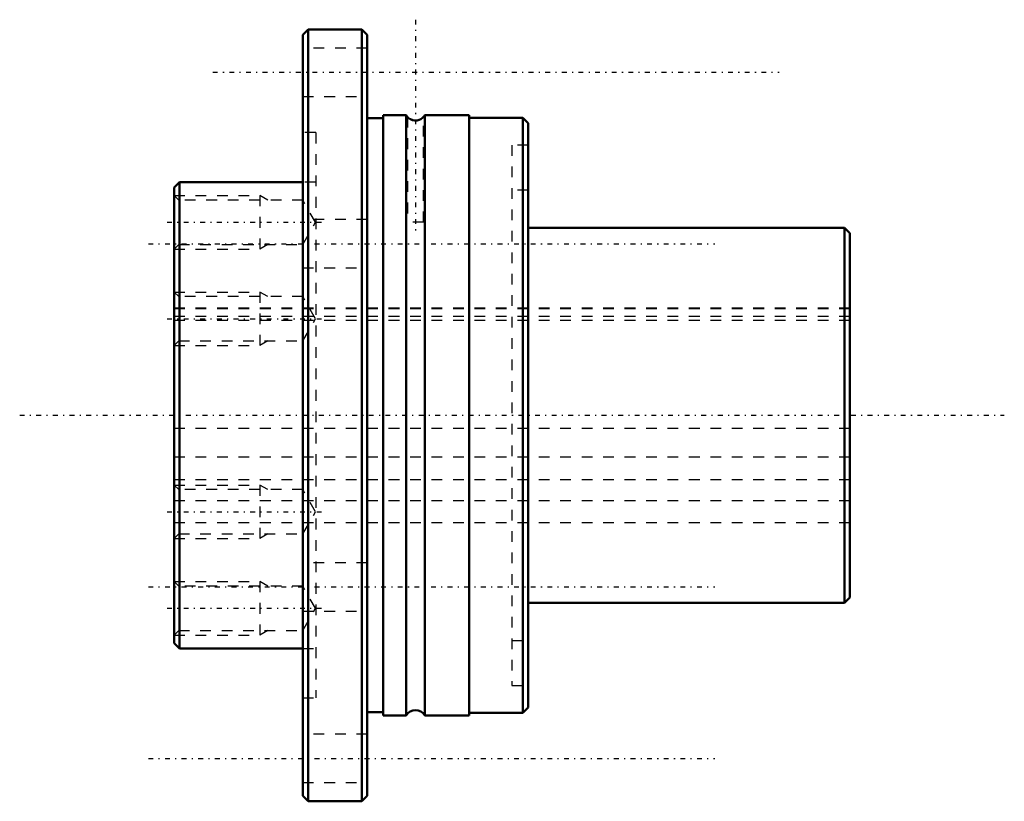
# Model space of a CAD drawing. Header units: millimetres. Extents: x -14.4 to 77.4, y -36 to 36.9.
import ezdxf

# ---------------------------------------------------------------- set-up
doc = ezdxf.new("R2010")
doc.units = ezdxf.units.MM
doc.linetypes.add('Center', pattern=[1.5, 0.45, -0.5, 0.05, -0.5])
doc.linetypes.add('Dashed', pattern=[2, 1, -1])
for name, color, linetype, lineweight in [('2d ConnectionPoints', 7, 'Continuous', 50), ('AM_0', 7, 'Continuous', 50), ('AM_5', 3, 'Continuous', 25), ('AM_7', 7, 'Center', 25), ('AM_9', 6, 'Dashed', 25)]:
    doc.layers.add(name, color=color, linetype=linetype, lineweight=lineweight)

# ---------------------------------------------------------------- blocks, each defined once
blk = doc.blocks.new('1_LTR_20A_LTRA_ACyl_1_0_in_LTR20A_63L_0_0__0')
at = {"layer": 'AM_0'}
for p, q in [((12.5, 36), (12, 35.5)), ((17.5, 36), (12.5, 36)), ((12.5, 36), (12.5, -36)), ((18, 35.5), (17.5, 36)), ((17.5, 36), (17.5, -36)), ((12, 35.5), (12, -35.5)), ((18, 35.5), (18, -35.5)), ((19.5, 27.7), (18, 27.7)), ((21.634, 28), (19.5, 28)), ((19.5, 28), (19.5, -28)), ((21.634, 28), (21.634, -28)), ((22.023, 27.615), (22.212, 27.534)), ((27.5, 28), (23.366, 28)), ((23.366, 28), (23.366, -28)), ((27.5, 28), (27.5, -28)), ((32.5, 27.75), (27.5, 27.75)), ((33, 27.25), (32.5, 27.75)), ((32.5, 27.75), (32.5, -27.75)), ((33, 27.25), (33, -27.25)), ((0.5, 21.75), (0, 21.25)), ((0, 21.25), (0, -21.25)), ((12, 21.75), (0.5, 21.75)), ((0.5, 21.75), (0.5, -21.75)), ((62.5, 17.5), (33, 17.5)), ((63, 17), (62.5, 17.5)), ((62.5, 17.5), (62.5, -17.5)), ((63, 17), (63, -17)), ((62.5, -17.5), (63, -17)), ((33, -17.5), (62.5, -17.5)), ((0, -21.25), (0.5, -21.75)), ((0.5, -21.75), (12, -21.75)), ((32.5, -27.75), (33, -27.25)), ((18, -27.7), (19.5, -27.7)), ((19.5, -28), (21.634, -28)), ((23.366, -28), (27.5, -28)), ((27.5, -27.75), (32.5, -27.75)), ((12, -35.5), (12.5, -36)), ((17.5, -36), (18, -35.5)), ((12.5, -36), (17.5, -36))]:
    blk.add_line(p, q, dxfattribs=at)
for points in [[(21.75, 27.839), (21.764, 27.822), (21.832, 27.753), (21.998, 27.629), (22.023, 27.615)], [(22.212, 27.534), (22.24, 27.525), (22.44, 27.492), (22.649, 27.501), (22.833, 27.549), (23.004, 27.631), (23.156, 27.743), (23.231, 27.817), (23.25, 27.839)]]:
    blk.add_lwpolyline(points, dxfattribs=at)
for centre, start, end in [((22.5, 28.5), 210, 221.67993), ((22.5, 28.5), 318.54841, 330), ((22.5, -28.5), 30, 150)]:
    blk.add_arc(centre, 1, start, end, dxfattribs=at)
at = {"layer": 'AM_5', "linetype": 'Dashed'}
for p, q in [((0, 20.5), (8, 20.5)), ((8.75, 20.067), (8, 20.5)), ((8, 20.5), (8, 15.5)), ((8.75, 15.933), (8, 15.5)), ((0, 15.5), (8, 15.5)), ((0, 11.5), (8, 11.5)), ((8.75, 11.067), (8, 11.5)), ((8, 11.5), (8, 6.5)), ((0, 6.5), (8, 6.5)), ((8.75, 6.933), (8, 6.5)), ((0, -6.5), (8, -6.5)), ((8.75, -6.933), (8, -6.5)), ((8, -6.5), (8, -11.5)), ((0, -11.5), (8, -11.5)), ((8.75, -11.067), (8, -11.5)), ((0, -15.5), (8, -15.5)), ((8.75, -15.933), (8, -15.5)), ((8, -15.5), (8, -20.5)), ((8.75, -20.067), (8, -20.5)), ((0, -20.5), (8, -20.5))]:
    blk.add_line(p, q, dxfattribs=at)
at = {"layer": 'AM_7'}
for p, q in [((22.5, 36.9), (22.5, 17.1)), ((3.6, 32), (56.4, 32)), ((-0.66, 18), (13.853, 18)), ((-2.4, 16), (50.4, 16)), ((-0.66, 9), (13.853, 9)), ((-14.4, 0), (77.4, 0)), ((-0.66, -9), (13.853, -9)), ((-2.4, -16), (50.4, -16)), ((-0.66, -18), (13.853, -18)), ((-2.4, -32), (50.4, -32))]:
    blk.add_line(p, q, dxfattribs=at)
at = {"layer": 'AM_9'}
for p, q in [((18, 34.25), (12, 34.25)), ((12, 29.75), (18, 29.75)), ((21.75, 27.835), (21.75, 18)), ((22.06, 27.595), (22.022, 27.616)), ((23.25, 18), (23.25, 27.838)), ((13.2, 26.364), (12, 26.364)), ((13.2, 26.364), (13.2, -26.364)), ((33, 25.2), (31.5, 25.2)), ((31.5, 25.2), (31.5, -25.2)), ((13.2, 21.75), (12, 21.75)), ((0.433, 20.067), (0, 20.5)), ((33, 21), (31.5, 21)), ((12, 20.067), (0.433, 20.067)), ((0.433, 20.067), (0.433, 15.933)), ((13.193, 18), (12, 20.067)), ((18, 18.25), (12, 18.25)), ((12, 15.933), (13.193, 18)), ((23.25, 18), (21.75, 18)), ((0, 15.5), (0.433, 15.933)), ((0.433, 15.933), (12, 15.933)), ((12, 13.75), (18, 13.75)), ((0.433, 11.067), (0, 11.5)), ((12, 11.067), (0.433, 11.067)), ((0.433, 11.067), (0.433, 6.933)), ((13.193, 9), (12, 11.067)), ((63, 10), (0, 10)), ((12, 6.933), (13.193, 9)), ((0, 6.5), (0.433, 6.933)), ((0.433, 6.933), (12, 6.933)), ((0.433, -6.933), (0, -6.5)), ((12, -6.933), (0.433, -6.933)), ((0.433, -6.933), (0.433, -11.067)), ((13.193, -9), (12, -6.933)), ((12, -11.067), (13.193, -9)), ((0, -10), (63, -10)), ((0, -11.5), (0.433, -11.067)), ((0.433, -11.067), (12, -11.067)), ((18, -13.75), (12, -13.75)), ((0.433, -15.933), (0, -15.5)), ((12, -15.933), (0.433, -15.933)), ((0.433, -15.933), (0.433, -20.067)), ((13.193, -18), (12, -15.933)), ((12, -20.067), (13.193, -18)), ((12, -18.25), (18, -18.25)), ((0, -20.5), (0.433, -20.067)), ((0.433, -20.067), (12, -20.067)), ((31.5, -21), (33, -21)), ((12, -21.75), (13.2, -21.75)), ((31.5, -25.2), (33, -25.2)), ((12, -26.364), (13.2, -26.364)), ((18, -29.75), (12, -29.75)), ((12, -34.25), (18, -34.25))]:
    blk.add_line(p, q, dxfattribs=at)
blk.add_lwpolyline([(22.212, 27.534), (22.173, 27.547), (22.06, 27.595)], dxfattribs=at)
blk = doc.blocks.new('2_LTR_20A_LTRA_ACyl_2_0_in_LTR20A_63L_0_0__0')
at = {"layer": 'AM_0'}
for p, q in [((12.5, 36), (12, 35.5)), ((17.5, 36), (12.5, 36)), ((12.5, 36), (12.5, -36)), ((18, 35.5), (17.5, 36)), ((17.5, 36), (17.5, -36)), ((12, 35.5), (12, -35.5)), ((18, 35.5), (18, -35.5)), ((19.5, 27.7), (18, 27.7)), ((21.634, 28), (19.5, 28)), ((19.5, 28), (19.5, -28)), ((21.634, 28), (21.634, -28)), ((27.5, 28), (23.366, 28)), ((23.366, 28), (23.366, -28)), ((27.5, 28), (27.5, -28)), ((32.5, 27.75), (27.5, 27.75)), ((33, 27.25), (32.5, 27.75)), ((32.5, 27.75), (32.5, -27.75)), ((33, 27.25), (33, -27.25)), ((0.5, 21.75), (0, 21.25)), ((0, 21.25), (0, -21.25)), ((12, 21.75), (0.5, 21.75)), ((0.5, 21.75), (0.5, -21.75)), ((62.5, 17.5), (33, 17.5)), ((63, 17), (62.5, 17.5)), ((62.5, 17.5), (62.5, -17.5)), ((63, 17), (63, -17)), ((62.5, -17.5), (63, -17)), ((33, -17.5), (62.5, -17.5)), ((0, -21.25), (0.5, -21.75)), ((0.5, -21.75), (12, -21.75)), ((32.5, -27.75), (33, -27.25)), ((18, -27.7), (19.5, -27.7)), ((19.5, -28), (21.634, -28)), ((23.366, -28), (27.5, -28)), ((27.5, -27.75), (32.5, -27.75)), ((12, -35.5), (12.5, -36)), ((17.5, -36), (18, -35.5)), ((12.5, -36), (17.5, -36))]:
    blk.add_line(p, q, dxfattribs=at)
for points in [[(21.75, 27.839), (21.764, 27.822), (21.832, 27.753), (21.998, 27.629), (22.023, 27.615)], [(22.023, 27.615), (22.24, 27.525), (22.44, 27.492), (22.649, 27.501), (22.833, 27.549), (23.004, 27.631), (23.156, 27.743), (23.231, 27.817), (23.25, 27.839)]]:
    blk.add_lwpolyline(points, dxfattribs=at)
for centre, start, end in [((22.5, 28.5), 210, 221.67993), ((22.5, 28.5), 318.54841, 330), ((22.5, -28.5), 30, 150)]:
    blk.add_arc(centre, 1, start, end, dxfattribs=at)
at = {"layer": 'AM_5', "linetype": 'Dashed'}
for p, q in [((0, 20.5), (8, 20.5)), ((8.75, 20.067), (8, 20.5)), ((8, 20.5), (8, 15.5)), ((8.75, 15.933), (8, 15.5)), ((0, 15.5), (8, 15.5)), ((0, 11.5), (8, 11.5)), ((8.75, 11.067), (8, 11.5)), ((8, 11.5), (8, 6.5)), ((0, 6.5), (8, 6.5)), ((8.75, 6.933), (8, 6.5)), ((0, -6.5), (8, -6.5)), ((8.75, -6.933), (8, -6.5)), ((8, -6.5), (8, -11.5)), ((0, -11.5), (8, -11.5)), ((8.75, -11.067), (8, -11.5)), ((0, -15.5), (8, -15.5)), ((8.75, -15.933), (8, -15.5)), ((8, -15.5), (8, -20.5)), ((8.75, -20.067), (8, -20.5)), ((0, -20.5), (8, -20.5))]:
    blk.add_line(p, q, dxfattribs=at)
at = {"layer": 'AM_9'}
for p, q in [((18, 34.25), (12, 34.25)), ((12, 29.75), (18, 29.75)), ((21.75, 27.835), (21.75, 18)), ((22.06, 27.595), (22.022, 27.616)), ((23.25, 18), (23.25, 27.838)), ((13.2, 26.364), (12, 26.364)), ((13.2, 26.364), (13.2, -26.364)), ((33, 25.2), (31.5, 25.2)), ((31.5, 25.2), (31.5, -25.2)), ((13.2, 21.75), (12, 21.75)), ((0.433, 20.067), (0, 20.5)), ((33, 21), (31.5, 21)), ((12, 20.067), (0.433, 20.067)), ((0.433, 20.067), (0.433, 15.933)), ((13.193, 18), (12, 20.067)), ((18, 18.25), (12, 18.25)), ((12, 15.933), (13.193, 18)), ((23.25, 18), (21.75, 18)), ((0, 15.5), (0.433, 15.933)), ((0.433, 15.933), (12, 15.933)), ((12, 13.75), (18, 13.75)), ((0.433, 11.067), (0, 11.5)), ((12, 11.067), (0.433, 11.067)), ((0.433, 11.067), (0.433, 6.933)), ((13.193, 9), (12, 11.067)), ((63, 10), (0, 10)), ((12, 6.933), (13.193, 9)), ((0, 6.5), (0.433, 6.933)), ((0.433, 6.933), (12, 6.933)), ((0.433, -6.933), (0, -6.5)), ((12, -6.933), (0.433, -6.933)), ((0.433, -6.933), (0.433, -11.067)), ((13.193, -9), (12, -6.933)), ((12, -11.067), (13.193, -9)), ((0, -10), (63, -10)), ((0, -11.5), (0.433, -11.067)), ((0.433, -11.067), (12, -11.067)), ((18, -13.75), (12, -13.75)), ((0.433, -15.933), (0, -15.5)), ((12, -15.933), (0.433, -15.933)), ((0.433, -15.933), (0.433, -20.067)), ((13.193, -18), (12, -15.933)), ((12, -20.067), (13.193, -18)), ((12, -18.25), (18, -18.25)), ((0, -20.5), (0.433, -20.067)), ((0.433, -20.067), (12, -20.067)), ((31.5, -21), (33, -21)), ((12, -21.75), (13.2, -21.75)), ((31.5, -25.2), (33, -25.2)), ((12, -26.364), (13.2, -26.364)), ((18, -29.75), (12, -29.75)), ((12, -34.25), (18, -34.25))]:
    blk.add_line(p, q, dxfattribs=at)
blk.add_lwpolyline([(22.212, 27.534), (22.173, 27.547), (22.06, 27.595)], dxfattribs=at)
blk = doc.blocks.new('3_LTR_20A63_LTRA_Shaft_0_in_LTR20A_63L_0_0__0')
at = {"layer": 'AM_9'}
for p, q in [((63, 10), (0, 10)), ((63, 9.925), (0, 9.925)), ((63, 9.207), (0, 9.207)), ((0, 8.873), (63, 8.873)), ((63, -1.223), (0, -1.223)), ((63, -3.903), (0, -3.903)), ((63, -6.014), (0, -6.014)), ((63, -6.022), (0, -6.022)), ((63, -7.984), (0, -7.984)), ((0, -10), (63, -10))]:
    blk.add_line(p, q, dxfattribs=at)

msp = doc.modelspace()

# ---------------------------------------------------------------- linework, layer by layer
at = {"layer": '2d ConnectionPoints'}
for p in [(0, 0), (0, 0), (63, 0)]:
    msp.add_point(p, dxfattribs=at)

# ---------------------------------------------------------------- block references
for name in ['1_LTR_20A_LTRA_ACyl_1_0_in_LTR20A_63L_0_0__0', '2_LTR_20A_LTRA_ACyl_2_0_in_LTR20A_63L_0_0__0', '3_LTR_20A63_LTRA_Shaft_0_in_LTR20A_63L_0_0__0']:
    msp.add_blockref(name, (0, 0))

doc.saveas('drawing.dxf')
